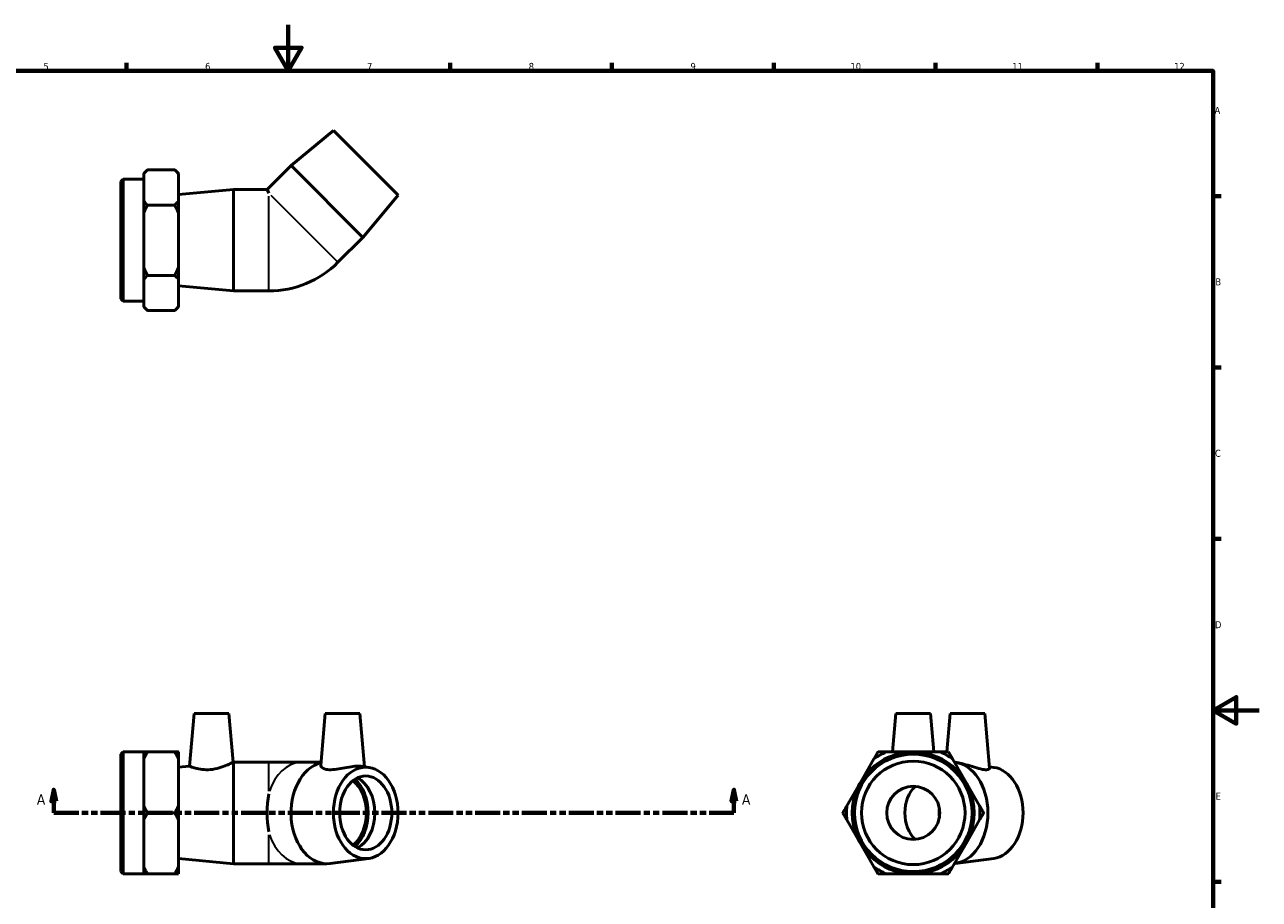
# Model space of a CAD drawing. Header units: millimetres. Extents: x 0 to 903, y -161 to 594.
# Tile 3 of 3: x 306 to 841, y 215 to 594. Entities that reach past the tile are written whole.
import ezdxf

# ---------------------------------------------------------------- set-up
doc = ezdxf.new("R2010")
doc.units = ezdxf.units.MM
doc.linetypes.add('DOUBLE_DASH_CHAIN', pattern=[1.2403, 0.6614, -0.0827, 0.1654, -0.0827, 0.1654, -0.0827])
for name, color, linetype, lineweight in [('Border (ANSI)', 7, 'Continuous', 70), ('Section Line (ANSI)', 7, 'DOUBLE_DASH_CHAIN', 70), ('Visible (ANSI)', 7, 'Continuous', 50), ('Visible Narrow (ANSI)', 7, 'Continuous', 35)]:
    doc.layers.add(name, color=color, linetype=linetype, lineweight=lineweight)
doc.styles.add('Label Text (ANSI)', font='tahoma.ttf')
doc.styles.add('Note Text (ANSI)', font='tahoma.ttf')

# ---------------------------------------------------------------- blocks, each defined once
blk = doc.blocks.new('Borders Default Border')
at = {"layer": 'Border (ANSI)'}
for p, q in [((350.42, 574), (350.42, 577.45)), ((490.58, 574), (490.58, 577.45)), ((560.67, 574), (560.67, 577.45)), ((630.75, 574), (630.75, 577.45)), ((700.83, 574), (700.83, 577.45)), ((770.92, 574), (770.92, 577.45)), ((821, 519.75), (824.45, 519.75)), ((821, 445.5), (824.45, 445.5)), ((821, 371.25), (824.45, 371.25)), ((821, 222.75), (824.45, 222.75))]:
    blk.add_line(p, q, dxfattribs=at)
at = {"layer": 'Border (ANSI)', "flags": 128}
for points in [[(420.5, 594), (420.5, 574), (414.73, 584), (426.27, 584), (420.5, 574)], [(20, 20), (20, 574), (821, 574), (821, 20), (20, 20)], [(841, 297), (821, 297), (831, 302.77), (831, 291.23), (821, 297)]]:
    blk.add_lwpolyline(points, dxfattribs=at)
at = {"layer": 'Border (ANSI)', "color": 230, "true_color": 0xff0080, "attachment_point": 7, "style": 'Note Text (ANSI)'}
for s, insert, char_height in [('5', (314.48, 574.34), 3.05), ('6', (384.49, 574.34), 3.05), ('7', (454.6, 574.4), 3.05), ('8', (524.63, 574.33), 3.05), ('9', (594.7, 574.34), 3.05), ('10', (663.96, 574.34), 3.048), ('11', (734.04, 574.4), 3.048), ('12', (804.13, 574.4), 3.048), ('A', (821.63, 555.35), 3.05), ('B', (821.99, 481.1), 3.05), ('C', (821.8, 406.8), 3.05), ('D', (821.81, 332.6), 3.05), ('E', (822.05, 258.35), 3.05)]:
    blk.add_mtext(s, dxfattribs=dict(at, insert=insert, char_height=char_height))
blk = doc.blocks.new('2dTransSection0')
at = {"layer": 'Section Line (ANSI)', "linetype": 'Continuous'}
for p, q in [((318.96, 262.63), (317.96, 257.63)), ((318.96, 257.63), (318.96, 262.63)), ((319.96, 257.63), (318.96, 262.63)), ((613.47, 262.63), (612.47, 257.63)), ((613.47, 257.63), (613.47, 262.63)), ((614.47, 257.63), (613.47, 262.63)), ((317.96, 257.63), (319.96, 257.63)), ((318.96, 252.63), (318.96, 257.63)), ((612.47, 257.63), (614.47, 257.63)), ((613.47, 252.63), (613.47, 257.63)), ((318.96, 252.63), (329.63, 252.63)), ((602.8, 252.63), (613.47, 252.63))]:
    blk.add_line(p, q, dxfattribs=at)
at = {"layer": 'Section Line (ANSI)', "linetype": 'DOUBLE_DASH_CHAIN', "ltscale": 16.346291}
blk.add_line((318.96, 252.63), (613.47, 252.63), dxfattribs=at)
at = {"layer": 'Section Line (ANSI)', "linetype": 'Continuous', "flags": 128}
for points in [[(319.96, 257.63), (318.96, 262.63), (317.96, 257.63), (319.96, 257.63)], [(614.47, 257.63), (613.47, 262.63), (612.47, 257.63), (614.47, 257.63)]]:
    blk.add_lwpolyline(points, dxfattribs=at)
at = {"layer": 'Section Line (ANSI)'}
for points in [[(319.96, 257.63), (318.96, 262.63), (317.96, 257.63), (319.96, 257.63)], [(614.47, 257.63), (613.47, 262.63), (612.47, 257.63), (614.47, 257.63)]]:
    blk.add_solid(points, dxfattribs=at)
at = {"layer": 'Section Line (ANSI)', "char_height": 4.57, "attachment_point": 7, "style": 'Label Text (ANSI)'}
for insert in [(311.6, 256.13), (616.94, 256.13)]:
    blk.add_mtext('A', dxfattribs=dict(at, insert=insert))

msp = doc.modelspace()

# ---------------------------------------------------------------- linework, layer by layer
at = {"layer": 'Visible (ANSI)'}
for p, q in [((440.03, 548.215), (421.68, 532.977)), ((440.03, 548.215), (468.031, 520.213)), ((357.931, 529.547), (359.531, 531.147)), ((357.931, 529.547), (357.931, 529.386)), ((357.931, 523.526), (357.931, 529.386)), ((371.331, 531.147), (359.531, 531.147)), ((372.931, 529.547), (371.331, 531.147)), ((372.931, 529.386), (372.931, 529.547)), ((372.931, 517.667), (372.931, 529.386)), ((421.68, 532.977), (411.367, 522.663)), ((421.68, 532.977), (452.793, 501.864)), ((348.031, 526.103), (348.991, 527.063)), ((348.031, 475.223), (348.031, 526.103)), ((348.991, 527.063), (348.991, 474.263)), ((348.991, 527.063), (357.931, 527.063)), ((357.931, 517.667), (357.931, 523.526)), ((373.031, 520.463), (396.781, 522.663)), ((373.031, 480.863), (373.031, 520.463)), ((396.781, 478.663), (396.781, 522.663)), ((396.781, 522.663), (411.367, 522.663)), ((411.367, 522.663), (412.031, 521.059)), ((468.031, 520.213), (452.793, 501.864)), ((357.931, 517.667), (357.931, 512.382)), ((371.331, 515.905), (359.531, 515.905)), ((372.931, 512.382), (372.931, 517.667)), ((372.931, 516.663), (373.031, 516.663)), ((357.931, 500.663), (357.931, 512.382)), ((372.931, 488.944), (372.931, 512.382)), ((357.931, 488.944), (357.931, 500.663)), ((452.793, 501.864), (442.01, 491.081)), ((357.931, 488.944), (357.931, 483.659)), ((372.931, 483.659), (372.931, 488.944)), ((357.931, 477.8), (357.931, 483.659)), ((371.331, 485.421), (359.531, 485.421)), ((372.931, 484.663), (373.031, 484.663)), ((372.931, 471.941), (372.931, 483.659)), ((357.931, 471.941), (357.931, 477.8)), ((373.031, 480.863), (396.781, 478.663)), ((396.781, 478.663), (412.031, 478.663)), ((348.031, 475.223), (348.991, 474.263)), ((348.991, 474.263), (357.931, 474.263)), ((357.931, 471.941), (357.931, 471.779)), ((357.931, 471.779), (359.531, 470.179)), ((372.931, 471.779), (371.331, 470.179)), ((372.931, 471.779), (372.931, 471.941)), ((371.331, 470.179), (359.531, 470.179)), ((379.73, 295.627), (377.738, 272.863)), ((379.73, 295.627), (394.73, 295.627)), ((394.73, 295.627), (396.568, 274.608)), ((436.491, 295.627), (434.538, 273.308)), ((436.491, 295.627), (451.491, 295.627)), ((451.491, 295.627), (453.507, 272.582)), ((683.644, 295.627), (682.192, 279.027)), ((683.644, 295.627), (698.644, 295.627)), ((698.644, 295.627), (700.097, 279.027)), ((707.156, 295.627), (705.703, 279.027)), ((707.156, 295.627), (722.156, 295.627)), ((722.156, 295.627), (724.226, 271.966)), ((348.031, 278.067), (348.991, 279.027)), ((348.031, 227.187), (348.031, 278.067)), ((348.991, 279.027), (348.991, 226.227)), ((348.991, 279.027), (357.931, 279.027)), ((357.931, 279.027), (357.931, 275.976)), ((371.331, 279.027), (359.531, 279.027)), ((372.931, 275.976), (372.931, 279.027)), ((691.144, 279.027), (679.426, 279.027)), ((702.863, 279.027), (691.144, 279.027)), ((357.931, 265.827), (357.931, 275.976)), ((372.931, 255.679), (372.931, 275.976)), ((373.031, 272.427), (377.738, 272.863)), ((396.568, 274.608), (396.781, 274.627)), ((396.781, 230.627), (396.781, 274.627)), ((396.781, 274.627), (412.031, 274.627)), ((426.453, 274.627), (412.031, 274.627)), ((434.654, 274.627), (426.453, 274.627)), ((455.327, 272.342), (451.901, 272.793)), ((674.141, 275.976), (668.281, 265.827)), ((714.008, 265.827), (708.148, 275.976)), ((709.642, 274.493), (709.343, 274.533)), ((372.931, 268.627), (373.031, 268.627)), ((373.031, 232.827), (373.031, 272.427)), ((725.992, 272.342), (724.172, 272.582)), ((357.931, 255.679), (357.931, 265.827)), ((668.281, 265.827), (662.422, 255.679)), ((719.867, 255.679), (714.008, 265.827)), ((357.931, 255.679), (357.931, 249.576)), ((371.331, 252.627), (359.531, 252.627)), ((372.931, 249.576), (372.931, 255.679)), ((357.931, 239.427), (357.931, 249.576)), ((372.931, 229.279), (372.931, 249.576)), ((662.422, 249.576), (668.281, 239.427)), ((714.008, 239.427), (719.867, 249.576)), ((357.931, 229.279), (357.931, 239.427)), ((372.931, 236.627), (373.031, 236.627)), ((668.281, 239.427), (674.141, 229.279)), ((708.148, 229.279), (714.008, 239.427)), ((373.031, 232.827), (396.781, 230.627)), ((396.781, 230.627), (412.031, 230.627)), ((412.031, 230.627), (426.453, 230.627)), ((437.237, 230.627), (426.453, 230.627)), ((455.327, 232.913), (438.678, 230.722)), ((725.992, 232.913), (709.343, 230.722)), ((348.031, 227.187), (348.991, 226.227)), ((348.991, 226.227), (357.931, 226.227)), ((357.931, 229.279), (357.931, 226.227)), ((371.331, 226.227), (359.531, 226.227)), ((372.931, 226.227), (372.931, 229.279)), ((679.426, 226.227), (691.144, 226.227)), ((691.144, 226.227), (702.863, 226.227))]:
    msp.add_line(p, q, dxfattribs=at)
for radius in [26.4, 25.44, 22.422, 11.5]:
    msp.add_circle((691.144, 252.627), radius, dxfattribs=at)
for centre, radius, start, end in [((412.031, 521.059), 42.396, 270, 315), ((691.144, 252.627), 28.884, 113.93619, 126.06381), ((691.144, 252.627), 28.884, 53.93619, 66.06381), ((691.144, 252.627), 28.884, 173.93619, 186.06381), ((691.144, 252.627), 28.884, 353.93619, 6.06381), ((691.144, 252.627), 28.884, 233.93619, 246.06381), ((691.144, 252.627), 28.884, 293.93619, 306.06381)]:
    msp.add_arc(centre, radius, start, end, dxfattribs=at)
for centre, major_axis, ratio, start_param, end_param in [((437.237, 252.627), (0, -22), 0.7071068, 3.3101978, 6.3759499), ((707.902, 252.627), (0, -22), 0.7071068, 0.0678301, 3.0737625), ((446.677, 252.627), (0, 16), 0.7071068, 3.4726044, 5.9521736), ((724.695, 252.627), (0, -19.8), 0.7071068, 0.0927646, 3.0488281), ((443, 252.627), (0, -16), 0.7071068, 0.5092242, 2.6323685), ((443, 252.627), (0, -17.105), 0.7071068, 0.5522008, 2.5893918), ((697.118, 252.627), (0, -13.6), 0.7071068, 3.7086293, 5.7161487), ((420.48, 252.627), (0, -22), 0.4142136, 4.3281636, 5.0966144), ((713.665, 252.627), (0, -16), 0.7071068, 4.5802332, 4.8445448)]:
    msp.add_ellipse(centre, major_axis=major_axis, ratio=ratio, start_param=start_param, end_param=end_param, dxfattribs=at)
for major_axis in [(0, -19.8), (0, -16)]:
    msp.add_ellipse((454.031, 252.627), major_axis=major_axis, ratio=0.7071068, dxfattribs=at)
for points, weights in [([(359.531, 531.147), (358.627, 530.243), (357.931, 529.386)], [1, 1.00176559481, 1]), ([(372.931, 529.386), (372.236, 530.243), (371.331, 531.147)], [1, 1.0017655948, 1]), ([(357.931, 517.667), (358.627, 516.81), (359.531, 515.905)], [1, 1.00176559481, 1]), ([(359.531, 515.905), (358.627, 514.096), (357.931, 512.382)], [1, 1.0017655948, 1]), ([(371.331, 515.905), (372.236, 516.81), (372.931, 517.667)], [1, 1.00176559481, 1]), ([(372.931, 512.382), (372.236, 514.096), (371.331, 515.905)], [1, 1.00176559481, 1]), ([(357.931, 488.944), (358.627, 487.23), (359.531, 485.421)], [1, 1.00176559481, 1]), ([(371.331, 485.421), (372.236, 487.23), (372.931, 488.944)], [1, 1.0017655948, 1]), ([(359.531, 485.421), (358.627, 484.516), (357.931, 483.659)], [1, 1.00176559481, 1]), ([(372.931, 483.659), (372.236, 484.516), (371.331, 485.421)], [1, 1.0017655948, 1]), ([(357.931, 471.941), (358.627, 471.084), (359.531, 470.179)], [1, 1.0017655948, 1]), ([(371.331, 470.179), (372.236, 471.084), (372.931, 471.941)], [1, 1.0017655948, 1]), ([(357.931, 279.027), (358.627, 279.027), (359.531, 279.027)], [1, 1.00176559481, 1]), ([(359.531, 279.027), (358.627, 277.461), (357.931, 275.976)], [1, 1.0017655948, 1]), ([(371.331, 279.027), (372.236, 279.027), (372.931, 279.027)], [1, 1.0017655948, 1]), ([(372.931, 275.976), (372.236, 277.461), (371.331, 279.027)], [1, 1.0017655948, 1]), ([(674.141, 275.976), (674.998, 277.461), (675.902, 279.027)], [1, 1.00176559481, 1]), ([(675.902, 279.027), (677.712, 279.027), (679.426, 279.027)], [1, 1.00176559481, 1]), ([(702.863, 279.027), (704.577, 279.027), (706.387, 279.027)], [1, 1.00176559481, 1]), ([(706.387, 279.027), (707.291, 277.461), (708.148, 275.976)], [1, 1.0017655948, 1]), ([(357.931, 255.679), (358.627, 254.194), (359.531, 252.627)], [1, 1.00176559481, 1]), ([(359.531, 252.627), (358.627, 251.061), (357.931, 249.576)], [1, 1.00176559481, 1]), ([(371.331, 252.627), (372.236, 254.194), (372.931, 255.679)], [1, 1.00176559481, 1]), ([(372.931, 249.576), (372.236, 251.061), (371.331, 252.627)], [1, 1.0017655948, 1]), ([(660.66, 252.627), (661.565, 254.194), (662.422, 255.679)], [1, 1.00176559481, 1]), ([(662.422, 249.576), (661.565, 251.061), (660.66, 252.627)], [1, 1.0017655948, 1]), ([(719.867, 255.679), (720.724, 254.194), (721.629, 252.627)], [1, 1.00176559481, 1]), ([(721.629, 252.627), (720.724, 251.061), (719.867, 249.576)], [1, 1.00176559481, 1]), ([(357.931, 229.279), (358.627, 227.794), (359.531, 226.227)], [1, 1.00176559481, 1]), ([(359.531, 226.227), (358.627, 226.227), (357.931, 226.227)], [1, 1.0017655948, 1]), ([(371.331, 226.227), (372.236, 227.794), (372.931, 229.279)], [1, 1.00176559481, 1]), ([(372.931, 226.227), (372.236, 226.227), (371.331, 226.227)], [1, 1.00176559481, 1]), ([(675.902, 226.227), (674.998, 227.794), (674.141, 229.279)], [1, 1.00176559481, 1]), ([(679.426, 226.227), (677.712, 226.227), (675.902, 226.227)], [1, 1.00176559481, 1]), ([(706.387, 226.227), (704.577, 226.227), (702.863, 226.227)], [1, 1.0017655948, 1]), ([(708.148, 229.279), (707.291, 227.794), (706.387, 226.227)], [1, 1.00176559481, 1])]:
    msp.add_rational_spline(points, weights, degree=2, dxfattribs=at)
for points, knots in [([(386.754, 271.38), (385.591, 271.284), (384.364, 271.309), (382.136, 271.564), (381.134, 271.785), (379.557, 272.209), (378.873, 272.442), (377.963, 272.771), (377.738, 272.863), (377.738, 272.863)], [0, 0, 0, 0, 0.3503374, 0.3503374, 0.7006747, 0.7006747, 1.0542405, 1.0542405, 1.4078063, 1.4078063, 1.4078063, 1.4078063]), ([(396.568, 274.608), (396.568, 274.608), (396.317, 274.469), (395.327, 273.963), (394.59, 273.6), (392.886, 272.864), (391.791, 272.439), (389.364, 271.745), (388.03, 271.485), (386.754, 271.38)], [4.3302327, 4.3302327, 4.3302327, 4.3302327, 4.703155, 4.703155, 5.0760773, 5.0760773, 5.460465, 5.460465, 5.8448528, 5.8448528, 5.8448528, 5.8448528]), ([(451.899, 272.791), (451.541, 272.838), (451.136, 272.863), (449.869, 272.863), (448.823, 272.771), (446.546, 272.442), (445.314, 272.209), (443.007, 271.785), (441.769, 271.564), (439.46, 271.309), (438.389, 271.284), (436.592, 271.485), (435.806, 271.745), (434.778, 272.439), (434.532, 272.864), (434.535, 273.261), (434.536, 273.285), (434.538, 273.308)], [1.2239308, 1.2239308, 1.2239308, 1.2239308, 1.4078063, 1.4078063, 1.7613721, 1.7613721, 2.114938, 2.114938, 2.4652753, 2.4652753, 2.8156127, 2.8156127, 3.2000004, 3.2000004, 3.5843881, 3.5843881, 3.6087046, 3.6087046, 3.6087046, 3.6087046]), ([(724.226, 271.966), (724.242, 271.764), (724.061, 271.558), (723.239, 271.309), (722.574, 271.284), (720.923, 271.485), (719.821, 271.745), (717.418, 272.439), (716.115, 272.864), (713.7, 273.6), (712.42, 273.963), (710.676, 274.333), (710.143, 274.426), (709.643, 274.491)], [2.1315839, 2.1315839, 2.1315839, 2.1315839, 2.4652753, 2.4652753, 2.8156127, 2.8156127, 3.2000004, 3.2000004, 3.5843881, 3.5843881, 3.9573104, 3.9573104, 4.1298273, 4.1298273, 4.1298273, 4.1298273])]:
    msp.add_open_spline(points, degree=3, knots=knots, dxfattribs=at)
at = {"layer": 'Visible Narrow (ANSI)'}
for p, q in [((412.031, 478.872), (412.031, 519.732)), ((412.969, 520.121), (441.862, 491.228)), ((412.031, 262.069), (412.031, 274.589)), ((412.031, 230.666), (412.031, 243.186))]:
    msp.add_line(p, q, dxfattribs=at)
for major_axis, start_param, end_param in [((0, 22), 0.0593285, 1.1272424), ((0, -22), 5.1559429, 6.2238568)]:
    msp.add_ellipse((426.453, 252.627), major_axis=major_axis, ratio=0.7071068, start_param=start_param, end_param=end_param, dxfattribs=at)

# ---------------------------------------------------------------- block references
msp.add_blockref('Borders Default Border', (0, 0))
at = {"layer": 'Section Line (ANSI)'}
msp.add_blockref('2dTransSection0', (0, 0), dxfattribs=at)

doc.saveas('drawing.dxf')
